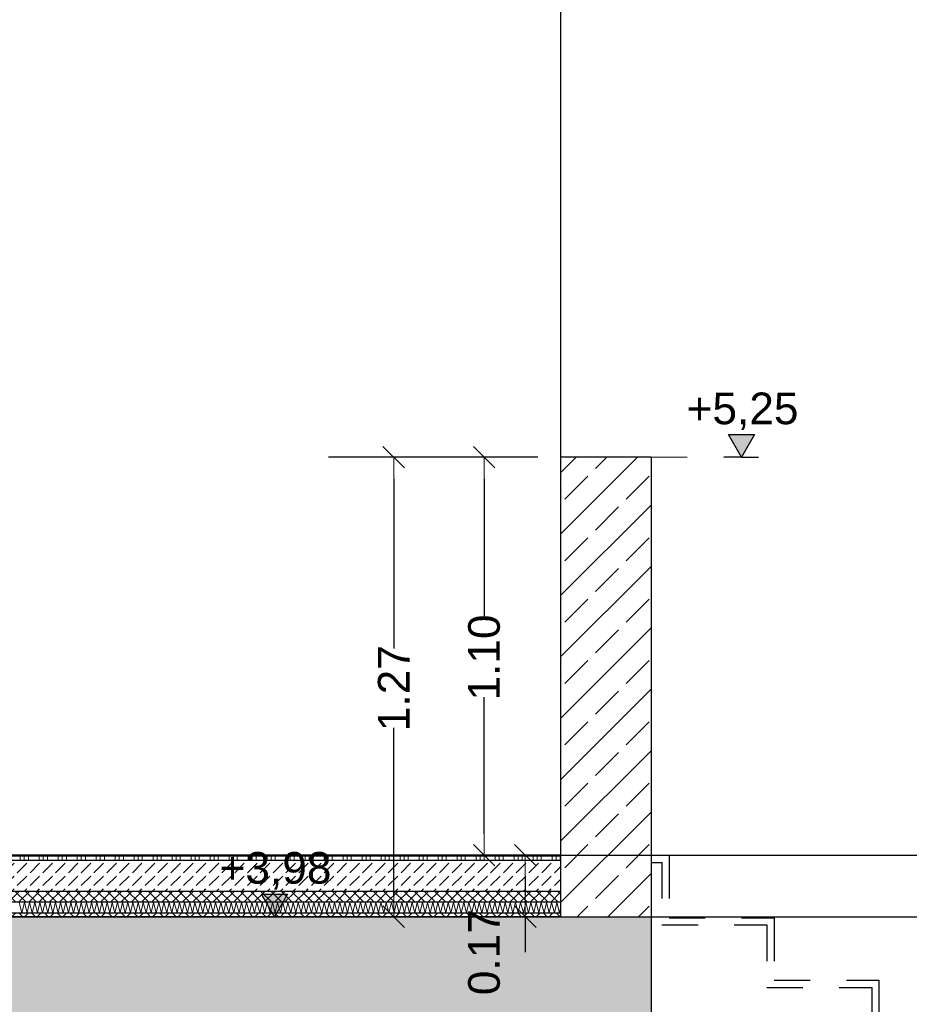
# Model space of a CAD drawing. Header units: metres. Extents: x -12 to 57.2, y -22.2 to 2.8.
# Tile 97 of 126: x 26.7 to 29.1, y -6.4 to -3.7. Entities that reach past the tile are written whole.
import ezdxf

# ---------------------------------------------------------------- set-up
doc = ezdxf.new("R2010")
doc.units = ezdxf.units.M
doc.header["$LTSCALE"] = 0.4
doc.header["$MEASUREMENT"] = 0
doc.linetypes.add('Strichlinie eng', pattern=[0.115, 0.075, -0.04])
doc.layers.get('0').update_dxf_attribs({"color": 8, "lineweight": 9})
doc.layers.get('Defpoints').update_dxf_attribs({"color": 8, "lineweight": 9})
for name, color, linetype in [('Neubau_A-Decken', 8, 'Continuous'), ('Neubau_A-STB Wände', 8, 'Continuous'), ('Neubau_B-Bodenaufbau', 8, 'Continuous'), ('Neubau_S-Linien _ Schraffuren.2D', 8, 'Continuous'), ('Neubau_T-Bemaßung', 8, 'Continuous')]:
    doc.layers.add(name, color=color, linetype=linetype)
doc.layers.add('T-Bemaßung', color=8, linetype='Continuous', lineweight=9)
doc.styles.add('ERSTELLTER_STIL_2', font='arial.ttf')
doc.dimstyles.new('ERSTELLTER_STIL__1', dxfattribs={"dimtxt": 0.0875, "dimasz": 0.059375, "dimexe": 0.18, "dimexo": 0.0625, "dimgap": 0, "dimtad": 1, "dimzin": 0, "dimdsep": 46, "dimtxsty": 'ERSTELLTER_STIL_2', "dimblk": 'ARROWHEAD_6', "dimblk1": 'ARROWHEAD_6', "dimblk2": 'ARROWHEAD_6', "dimcen": 0.09, "dimclrd": 7, "dimclre": 7, "dimclrt": 7, "dimazin": 0, "dimtfac": 1, "dimtdec": 4, "dimtmove": 0, "dimatfit": 3, "dimfxl": 1, "dimtolj": 1, "dimtzin": 0, "dimarcsym": 0})
pattern_1 = [(45, (-2907.6834, -10.175), (-0.0848528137, 0.0848528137), []), (45, (-2907.72583, -10.13257), (-0.0848528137, 0.0848528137), [0.09, -0.03])]

# ---------------------------------------------------------------- blocks, each defined once
blk = doc.blocks.new('ARROWHEAD_6')
at = {"color": 0, "linetype": 'Continuous', "lineweight": 0}
for p, q in [((-0.5, -0.5), (0.5, 0.5)), ((0, 0), (-1, 0))]:
    blk.add_line(p, q, dxfattribs=at)
blk = doc.blocks.new('*D564')
at = {"layer": 'Defpoints', "color": 0, "linetype": 'Continuous', "transparency": 16777216}
for p in [(-0.125, -6.195), (42.301, -6.195), (22.625, -6.495)]:
    blk.add_point(p, dxfattribs=at)
at = {"layer": 'Neubau_T-Bemaßung', "linetype": 'Continuous', "lineweight": -2, "transparency": 16777216}
for p, q in [((42.301, -6.1356), (42.301, -6.0762)), ((-0.0625, -6.195), (42.481, -6.195)), ((42.301, -6.195), (42.301, -6.2317)), ((42.301, -6.495), (42.301, -6.4586)), ((22.6875, -6.495), (42.481, -6.495)), ((42.301, -6.5544), (42.301, -6.6138))]:
    blk.add_line(p, q, dxfattribs=at)
at = {"layer": 'Neubau_T-Bemaßung', "linetype": 'Continuous', "lineweight": -2, "transparency": 16777216, "xscale": 0.059375, "yscale": 0.059375, "zscale": 0.059375}
for p, rotation in [((42.301, -6.195), 270), ((42.301, -6.495), 90)]:
    blk.add_blockref('ARROWHEAD_6', p, dxfattribs=dict(at, rotation=rotation))
at = {"layer": 'Neubau_T-Bemaßung', "linetype": 'Continuous', "transparency": 16777216, "insert": (42.301, -6.3451), "char_height": 0.0875, "attachment_point": 5, "rotation": 90, "style": 'ERSTELLTER_STIL_2'}
blk.add_mtext('\\A1;0.30', dxfattribs=at)
blk = doc.blocks.new('*D565')
at = {"layer": 'Defpoints', "color": 0, "linetype": 'Continuous', "transparency": 16777216}
for p in [(-0.125, -6.195), (-0.125, -6.195), (42.1875, -6.195)]:
    blk.add_point(p, dxfattribs=at)
at = {"layer": 'Neubau_T-Bemaßung', "linetype": 'Continuous', "lineweight": -2, "transparency": 16777216}
for p, q in [((42.1875, -6.1356), (42.1875, -6.0763)), ((-0.0625, -6.195), (42.3675, -6.195)), ((-0.0625, -6.195), (42.3675, -6.195)), ((42.1875, -6.2544), (42.1875, -6.3137))]:
    blk.add_line(p, q, dxfattribs=at)
at = {"layer": 'Neubau_T-Bemaßung', "linetype": 'Continuous', "lineweight": -2, "transparency": 16777216, "xscale": 0.059375, "yscale": 0.059375, "zscale": 0.059375}
for rotation in [270, 90]:
    blk.add_blockref('ARROWHEAD_6', (42.1875, -6.195), dxfattribs=dict(at, rotation=rotation))
at = {"layer": 'Neubau_T-Bemaßung', "linetype": 'Continuous', "transparency": 16777216, "insert": (42.301, -6.0763), "char_height": 0.0875, "attachment_point": 5, "rotation": 90, "style": 'ERSTELLTER_STIL_2'}
blk.add_mtext('\\A1;0.00', dxfattribs=at)
blk = doc.blocks.new('*D566')
at = {"layer": 'Defpoints', "color": 0, "linetype": 'Continuous', "transparency": 16777216}
for p in [(-0.125, -2.695), (42.301, -2.695), (-0.125, -6.195)]:
    blk.add_point(p, dxfattribs=at)
at = {"layer": 'Neubau_T-Bemaßung', "linetype": 'Continuous', "lineweight": -2, "transparency": 16777216}
for p, q in [((-0.0625, -2.695), (42.481, -2.695)), ((42.301, -2.7544), (42.301, -4.335)), ((42.301, -6.1356), (42.301, -4.562)), ((-0.0625, -6.195), (42.481, -6.195))]:
    blk.add_line(p, q, dxfattribs=at)
at = {"layer": 'Neubau_T-Bemaßung', "linetype": 'Continuous', "lineweight": -2, "transparency": 16777216, "xscale": 0.059375, "yscale": 0.059375, "zscale": 0.059375}
for p, rotation in [((42.301, -2.695), 90), ((42.301, -6.195), 270)]:
    blk.add_blockref('ARROWHEAD_6', p, dxfattribs=dict(at, rotation=rotation))
at = {"layer": 'Neubau_T-Bemaßung', "linetype": 'Continuous', "transparency": 16777216, "insert": (42.301, -4.4485), "char_height": 0.0875, "attachment_point": 5, "rotation": 90, "style": 'ERSTELLTER_STIL_2'}
blk.add_mtext('\\A1;3.50', dxfattribs=at)
blk = doc.blocks.new('*D632')
at = {"layer": 'Defpoints', "color": 0, "linetype": 'Continuous', "transparency": 16777216}
for p in [(28.0725, -6.025), (28.1701, -6.025), (28.1701, -6.195)]:
    blk.add_point(p, dxfattribs=at)
at = {"layer": 'Neubau_T-Bemaßung', "linetype": 'Continuous', "lineweight": -2, "transparency": 16777216}
for p, q in [((28.1076, -6.025), (27.8925, -6.025)), ((28.0725, -6.0844), (28.0725, -6.1356)), ((28.1076, -6.195), (27.8925, -6.195)), ((28.0725, -6.195), (28.0725, -6.2931))]:
    blk.add_line(p, q, dxfattribs=at)
at = {"layer": 'Neubau_T-Bemaßung', "linetype": 'Continuous', "lineweight": -2, "transparency": 16777216, "xscale": 0.059375, "yscale": 0.059375, "zscale": 0.059375}
for p, rotation in [((28.0725, -6.025), 90), ((28.0725, -6.195), 270)]:
    blk.add_blockref('ARROWHEAD_6', p, dxfattribs=dict(at, rotation=rotation))
at = {"layer": 'Neubau_T-Bemaßung', "linetype": 'Continuous', "transparency": 16777216, "insert": (27.9589, -6.2931), "char_height": 0.0875, "attachment_point": 5, "rotation": 90, "style": 'ERSTELLTER_STIL_2'}
blk.add_mtext('\\A1;0.17', dxfattribs=at)
blk = doc.blocks.new('*D633')
at = {"layer": 'Defpoints', "color": 0, "linetype": 'Continuous', "transparency": 16777216}
for p in [(27.9589, -4.925), (28.1701, -4.925), (28.1701, -6.025)]:
    blk.add_point(p, dxfattribs=at)
at = {"layer": 'Neubau_T-Bemaßung', "linetype": 'Continuous', "lineweight": -2, "transparency": 16777216}
for p, q in [((28.1076, -4.925), (27.7789, -4.925)), ((27.9589, -4.9844), (27.9589, -5.3691)), ((27.9589, -5.9656), (27.9589, -5.5879)), ((28.1076, -6.025), (27.7789, -6.025))]:
    blk.add_line(p, q, dxfattribs=at)
at = {"layer": 'Neubau_T-Bemaßung', "linetype": 'Continuous', "lineweight": -2, "transparency": 16777216, "xscale": 0.059375, "yscale": 0.059375, "zscale": 0.059375}
for p, rotation in [((27.9589, -4.925), 90), ((27.9589, -6.025), 270)]:
    blk.add_blockref('ARROWHEAD_6', p, dxfattribs=dict(at, rotation=rotation))
at = {"layer": 'Neubau_T-Bemaßung', "linetype": 'Continuous', "transparency": 16777216, "insert": (27.9589, -5.4785), "char_height": 0.0875, "attachment_point": 5, "rotation": 90, "style": 'ERSTELLTER_STIL_2'}
blk.add_mtext('\\A1;1.10', dxfattribs=at)
blk = doc.blocks.new('*D636')
at = {"layer": 'Defpoints', "color": 0, "linetype": 'Continuous', "transparency": 16777216}
for p in [(27.7089, -4.925), (28.1701, -4.925), (28.1701, -6.195)]:
    blk.add_point(p, dxfattribs=at)
at = {"layer": 'Neubau_T-Bemaßung', "linetype": 'Continuous', "lineweight": -2, "transparency": 16777216}
for p, q in [((28.1076, -4.925), (27.5289, -4.925)), ((27.7089, -4.9844), (27.7089, -5.454)), ((27.7089, -6.1356), (27.7089, -5.673)), ((28.1076, -6.195), (27.5289, -6.195))]:
    blk.add_line(p, q, dxfattribs=at)
at = {"layer": 'Neubau_T-Bemaßung', "linetype": 'Continuous', "lineweight": -2, "transparency": 16777216, "xscale": 0.059375, "yscale": 0.059375, "zscale": 0.059375}
for p, rotation in [((27.7089, -4.925), 90), ((27.7089, -6.195), 270)]:
    blk.add_blockref('ARROWHEAD_6', p, dxfattribs=dict(at, rotation=rotation))
at = {"layer": 'Neubau_T-Bemaßung', "linetype": 'Continuous', "transparency": 16777216, "insert": (27.7089, -5.5635), "char_height": 0.0875, "attachment_point": 5, "rotation": 90, "style": 'ERSTELLTER_STIL_2'}
blk.add_mtext('\\A1;1.27', dxfattribs=at)
blk = doc.blocks.new('*D590')
at = {"layer": 'Defpoints', "color": 0, "linetype": 'Continuous', "transparency": 16777216}
for p in [(-0.125, -6.195), (41.951, -6.195), (22.625, -6.495)]:
    blk.add_point(p, dxfattribs=at)
at = {"layer": 'Neubau_T-Bemaßung', "linetype": 'Continuous', "lineweight": -2, "transparency": 16777216}
for p, q in [((41.951, -6.1356), (41.951, -6.0762)), ((-0.0625, -6.195), (42.131, -6.195)), ((41.951, -6.195), (41.951, -6.2317)), ((41.951, -6.495), (41.951, -6.4586)), ((22.6875, -6.495), (42.131, -6.495)), ((41.951, -6.5544), (41.951, -6.6138))]:
    blk.add_line(p, q, dxfattribs=at)
at = {"layer": 'Neubau_T-Bemaßung', "linetype": 'Continuous', "lineweight": -2, "transparency": 16777216, "xscale": 0.059375, "yscale": 0.059375, "zscale": 0.059375}
for p, rotation in [((41.951, -6.195), 270), ((41.951, -6.495), 90)]:
    blk.add_blockref('ARROWHEAD_6', p, dxfattribs=dict(at, rotation=rotation))
at = {"layer": 'Neubau_T-Bemaßung', "linetype": 'Continuous', "transparency": 16777216, "insert": (41.951, -6.3451), "char_height": 0.0875, "attachment_point": 5, "rotation": 90, "style": 'ERSTELLTER_STIL_2'}
blk.add_mtext('\\A1;0.30', dxfattribs=at)
blk = doc.blocks.new('*D591')
at = {"layer": 'Defpoints', "color": 0, "linetype": 'Continuous', "transparency": 16777216}
for p in [(-0.125, -6.195), (-0.125, -6.195), (41.8375, -6.195)]:
    blk.add_point(p, dxfattribs=at)
at = {"layer": 'Neubau_T-Bemaßung', "linetype": 'Continuous', "lineweight": -2, "transparency": 16777216}
for p, q in [((41.8375, -6.1356), (41.8375, -6.0763)), ((-0.0625, -6.195), (42.0175, -6.195)), ((-0.0625, -6.195), (42.0175, -6.195)), ((41.8375, -6.2544), (41.8375, -6.3137))]:
    blk.add_line(p, q, dxfattribs=at)
at = {"layer": 'Neubau_T-Bemaßung', "linetype": 'Continuous', "lineweight": -2, "transparency": 16777216, "xscale": 0.059375, "yscale": 0.059375, "zscale": 0.059375}
for rotation in [270, 90]:
    blk.add_blockref('ARROWHEAD_6', (41.8375, -6.195), dxfattribs=dict(at, rotation=rotation))
at = {"layer": 'Neubau_T-Bemaßung', "linetype": 'Continuous', "transparency": 16777216, "insert": (41.951, -6.0763), "char_height": 0.0875, "attachment_point": 5, "rotation": 90, "style": 'ERSTELLTER_STIL_2'}
blk.add_mtext('\\A1;0.00', dxfattribs=at)
blk = doc.blocks.new('*D592')
at = {"layer": 'Defpoints', "color": 0, "linetype": 'Continuous', "transparency": 16777216}
for p in [(-10.662, -6.025), (41.8374, -6.025), (-0.125, -6.195)]:
    blk.add_point(p, dxfattribs=at)
at = {"layer": 'Neubau_T-Bemaßung', "linetype": 'Continuous', "lineweight": -2, "transparency": 16777216}
for p, q in [((41.8374, -6.025), (41.8374, -5.9272)), ((-10.5995, -6.025), (42.0174, -6.025)), ((41.8374, -6.1356), (41.8374, -6.0844)), ((-0.0625, -6.195), (42.0174, -6.195))]:
    blk.add_line(p, q, dxfattribs=at)
at = {"layer": 'Neubau_T-Bemaßung', "linetype": 'Continuous', "lineweight": -2, "transparency": 16777216, "xscale": 0.059375, "yscale": 0.059375, "zscale": 0.059375}
for p, rotation in [((41.8374, -6.025), 90), ((41.8374, -6.195), 270)]:
    blk.add_blockref('ARROWHEAD_6', p, dxfattribs=dict(at, rotation=rotation))
at = {"layer": 'Neubau_T-Bemaßung', "linetype": 'Continuous', "transparency": 16777216, "insert": (41.951, -5.9272), "char_height": 0.0875, "attachment_point": 5, "rotation": 90, "style": 'ERSTELLTER_STIL_2'}
blk.add_mtext('\\A1;0.17', dxfattribs=at)
blk = doc.blocks.new('*D593')
at = {"layer": 'Defpoints', "color": 0, "linetype": 'Continuous', "transparency": 16777216}
for p in [(4.09, -3.025), (41.951, -3.025), (-10.662, -6.025)]:
    blk.add_point(p, dxfattribs=at)
at = {"layer": 'Neubau_T-Bemaßung', "linetype": 'Continuous', "lineweight": -2, "transparency": 16777216}
for p, q in [((4.1525, -3.025), (42.131, -3.025)), ((41.951, -3.0844), (41.951, -4.415)), ((41.951, -5.9656), (41.951, -4.642)), ((-10.5995, -6.025), (42.131, -6.025))]:
    blk.add_line(p, q, dxfattribs=at)
at = {"layer": 'Neubau_T-Bemaßung', "linetype": 'Continuous', "lineweight": -2, "transparency": 16777216, "xscale": 0.059375, "yscale": 0.059375, "zscale": 0.059375}
for p, rotation in [((41.951, -3.025), 90), ((41.951, -6.025), 270)]:
    blk.add_blockref('ARROWHEAD_6', p, dxfattribs=dict(at, rotation=rotation))
at = {"layer": 'Neubau_T-Bemaßung', "linetype": 'Continuous', "transparency": 16777216, "insert": (41.951, -4.5285), "char_height": 0.0875, "attachment_point": 5, "rotation": 90, "style": 'ERSTELLTER_STIL_2'}
blk.add_mtext('\\A1;3.00', dxfattribs=at)

msp = doc.modelspace()

# ---------------------------------------------------------------- hatches: boundary and pattern name
at = {"layer": 'Neubau_A-Decken', "linetype": 'Continuous'}
h = msp.add_hatch(dxfattribs=at)
h.set_pattern_fill('BETON__STAHLBETON_0002', color=256, style=0, pattern_type=2)
h.set_pattern_definition(pattern_1)
h.paths.add_polyline_path([(-0.07, -6.195), (-0.125, -6.195), (-0.125, -6.495), (28.4201, -6.495), (28.4201, -6.195), (20.5226, -6.195), (20.5226, -6.205), (-0.07, -6.205)])
at = {"layer": 'Neubau_A-STB Wände', "linetype": 'Continuous'}
h = msp.add_hatch(dxfattribs=at)
h.set_pattern_fill('BETON__STAHLBETON_0002', color=256, style=0, pattern_type=2)
h.set_pattern_definition(pattern_1)
h.paths.add_polyline_path([(28.4201, -4.925), (28.1701, -4.925), (28.1701, -6.195), (28.4201, -6.195)])
at = {"layer": 'Neubau_B-Bodenaufbau', "linetype": 'Continuous'}
h = msp.add_hatch(dxfattribs=at)
h.set_pattern_fill('BETON__UNBEWEHRT_0002', color=256, style=0, pattern_type=2)
h.set_pattern_definition([(45, (-2907.6834, -10.175), (-0.0353553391, 0.0353553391), [0.0375, -0.0125]), (45, (-2907.6834, -10.139645), (-0.0353553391, 0.0353553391), [0.0375, -0.0125])])
h.paths.add_polyline_path([(25.48, -6.04), (25.48, -6.125), (28.1701, -6.125), (28.1701, -6.04)])
h = msp.add_hatch(dxfattribs=at)
h.set_pattern_fill('DÄMMUNG__HART_2_0002', color=256, style=0, pattern_type=2)
h.set_pattern_definition([(45, (-2907.6834, -10.175), (-0.01414213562, 0.01414213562), []), (135, (-2907.6834, -10.175), (0.01414213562, 0.01414213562), [])])
h.paths.add_polyline_path([(25.48, -6.125), (25.48, -6.155), (28.1701, -6.155), (28.1701, -6.125)])
h = msp.add_hatch(dxfattribs=at)
h.set_pattern_fill('GUßASPHALT_0002', color=256, style=0, pattern_type=2)
h.set_pattern_definition([(45, (-2907.6834, -10.175), (-0.01767766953, 0.01767766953), []), (135, (-2907.6834, -10.175), (0.01767766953, 0.01767766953), [])])
h.paths.add_polyline_path([(25.48, -6.195), (28.1701, -6.195), (28.1701, -6.185), (25.48, -6.185)])
at = {"layer": 'Neubau_T-Bemaßung', "linetype": 'Continuous'}
for points in [[(28.6701, -4.925), (28.7064, -4.8625), (28.6339, -4.8625)], [(27.3794, -6.195), (27.4157, -6.1325), (27.3432, -6.1325)], [(27.3794, -6.195), (27.4157, -6.1325), (27.3432, -6.1325)]]:
    msp.add_hatch(color=256, dxfattribs=at).paths.add_polyline_path(points)

# ---------------------------------------------------------------- linework, layer by layer
at = {"layer": 'Neubau_A-Decken', "linetype": 'Continuous'}
for p, q in [((28.1701, -6.195), (25.48, -6.195)), ((28.4201, -6.195), (28.4201, -6.495))]:
    msp.add_line(p, q, dxfattribs=at)
at = {"layer": 'Neubau_A-STB Wände', "linetype": 'Continuous'}
for p, q in [((28.1701, -3.025), (28.1701, -4.925)), ((28.1701, -4.925), (28.1701, -6.025)), ((28.4201, -4.925), (28.1701, -4.925)), ((28.4201, -4.925), (28.4201, -6.195))]:
    msp.add_line(p, q, dxfattribs=at)
at = {"layer": 'Neubau_A-STB Wände', "linetype": 'Continuous', "flags": 128}
msp.add_lwpolyline([(28.1701, -6.025), (28.1701, -6.04), (28.1701, -6.125), (28.1701, -6.155), (28.1701, -6.185), (28.1701, -6.195)], dxfattribs=at)
at = {"layer": 'Neubau_B-Bodenaufbau', "linetype": 'Continuous'}
for p, q in [((28.1701, -6.025), (25.48, -6.025)), ((28.1701, -6.04), (25.48, -6.04)), ((28.1701, -6.125), (25.48, -6.125)), ((28.1701, -6.155), (25.48, -6.155)), ((28.1701, -6.185), (25.48, -6.185))]:
    msp.add_line(p, q, dxfattribs=at)
at = {"layer": 'Neubau_B-Bodenaufbau', "linetype": 'Continuous', "lineweight": 9}
for p, q in [((26.6466, -6.0275), (26.6991, -6.0275)), ((26.6466, -6.0387), (26.6991, -6.0387)), ((26.6766, -6.025), (26.6766, -6.0275)), ((26.6766, -6.0275), (26.6766, -6.04)), ((26.6879, -6.025), (26.6879, -6.0275)), ((26.6879, -6.0275), (26.6879, -6.04)), ((26.6991, -6.025), (26.6991, -6.0275)), ((26.6991, -6.0275), (26.7516, -6.0275)), ((26.6991, -6.0275), (26.6991, -6.04)), ((26.6991, -6.0387), (26.7516, -6.0387)), ((26.7291, -6.025), (26.7291, -6.0275)), ((26.7291, -6.0275), (26.7291, -6.04)), ((26.7404, -6.025), (26.7404, -6.0275)), ((26.7404, -6.0275), (26.7404, -6.04)), ((26.7516, -6.025), (26.7516, -6.0275)), ((26.7516, -6.0275), (26.8041, -6.0275)), ((26.7516, -6.0275), (26.7516, -6.04)), ((26.7516, -6.0387), (26.8041, -6.0387)), ((26.7816, -6.025), (26.7816, -6.0275)), ((26.7816, -6.0275), (26.7816, -6.04)), ((26.7929, -6.025), (26.7929, -6.0275)), ((26.7929, -6.0275), (26.7929, -6.04)), ((26.8041, -6.025), (26.8041, -6.0275)), ((26.8041, -6.0275), (26.8566, -6.0275)), ((26.8041, -6.0275), (26.8041, -6.04)), ((26.8041, -6.0387), (26.8566, -6.0387)), ((26.8341, -6.025), (26.8341, -6.0275)), ((26.8341, -6.0275), (26.8341, -6.04)), ((26.8454, -6.025), (26.8454, -6.0275)), ((26.8454, -6.0275), (26.8454, -6.04)), ((26.8566, -6.025), (26.8566, -6.0275)), ((26.8566, -6.0275), (26.9091, -6.0275)), ((26.8566, -6.0275), (26.8566, -6.04)), ((26.8566, -6.0387), (26.9091, -6.0387)), ((26.8866, -6.025), (26.8866, -6.0275)), ((26.8866, -6.0275), (26.8866, -6.04)), ((26.8979, -6.025), (26.8979, -6.0275)), ((26.8979, -6.0275), (26.8979, -6.04)), ((26.9091, -6.025), (26.9091, -6.0275)), ((26.9091, -6.0275), (26.9616, -6.0275)), ((26.9091, -6.0275), (26.9091, -6.04)), ((26.9091, -6.0387), (26.9616, -6.0387)), ((26.9391, -6.025), (26.9391, -6.0275)), ((26.9391, -6.0275), (26.9391, -6.04)), ((26.9504, -6.025), (26.9504, -6.0275)), ((26.9504, -6.0275), (26.9504, -6.04)), ((26.9616, -6.025), (26.9616, -6.0275)), ((26.9616, -6.0275), (27.0141, -6.0275)), ((26.9616, -6.0275), (26.9616, -6.04)), ((26.9616, -6.0387), (27.0141, -6.0387)), ((26.9916, -6.025), (26.9916, -6.0275)), ((26.9916, -6.0275), (26.9916, -6.04)), ((27.0029, -6.025), (27.0029, -6.0275)), ((27.0029, -6.0275), (27.0029, -6.04)), ((27.0141, -6.025), (27.0141, -6.0275)), ((27.0141, -6.0275), (27.0666, -6.0275)), ((27.0141, -6.0275), (27.0141, -6.04)), ((27.0141, -6.0387), (27.0666, -6.0387)), ((27.0441, -6.025), (27.0441, -6.0275)), ((27.0441, -6.0275), (27.0441, -6.04)), ((27.0554, -6.025), (27.0554, -6.0275)), ((27.0554, -6.0275), (27.0554, -6.04)), ((27.0666, -6.025), (27.0666, -6.0275)), ((27.0666, -6.0275), (27.1191, -6.0275)), ((27.0666, -6.0275), (27.0666, -6.04)), ((27.0666, -6.0387), (27.1191, -6.0387)), ((27.0966, -6.025), (27.0966, -6.0275)), ((27.0966, -6.0275), (27.0966, -6.04)), ((27.1079, -6.025), (27.1079, -6.0275)), ((27.1079, -6.0275), (27.1079, -6.04)), ((27.1191, -6.025), (27.1191, -6.0275)), ((27.1191, -6.0275), (27.1716, -6.0275)), ((27.1191, -6.0275), (27.1191, -6.04)), ((27.1191, -6.0387), (27.1716, -6.0387)), ((27.1491, -6.025), (27.1491, -6.0275)), ((27.1491, -6.0275), (27.1491, -6.04)), ((27.1604, -6.025), (27.1604, -6.0275)), ((27.1604, -6.0275), (27.1604, -6.04)), ((27.1716, -6.025), (27.1716, -6.0275)), ((27.1716, -6.0275), (27.2241, -6.0275)), ((27.1716, -6.0275), (27.1716, -6.04)), ((27.1716, -6.0387), (27.2241, -6.0387)), ((27.2016, -6.025), (27.2016, -6.0275)), ((27.2016, -6.0275), (27.2016, -6.04)), ((27.2129, -6.025), (27.2129, -6.0275)), ((27.2129, -6.0275), (27.2129, -6.04)), ((27.2241, -6.025), (27.2241, -6.0275)), ((27.2241, -6.0275), (27.2766, -6.0275)), ((27.2241, -6.0275), (27.2241, -6.04)), ((27.2241, -6.0387), (27.2766, -6.0387)), ((27.2541, -6.025), (27.2541, -6.0275)), ((27.2541, -6.0275), (27.2541, -6.04)), ((27.2654, -6.025), (27.2654, -6.0275)), ((27.2654, -6.0275), (27.2654, -6.04)), ((27.2766, -6.025), (27.2766, -6.0275)), ((27.2766, -6.0275), (27.3291, -6.0275)), ((27.2766, -6.0275), (27.2766, -6.04)), ((27.2766, -6.0387), (27.3291, -6.0387)), ((27.3066, -6.025), (27.3066, -6.0275)), ((27.3066, -6.0275), (27.3066, -6.04)), ((27.3179, -6.025), (27.3179, -6.0275)), ((27.3179, -6.0275), (27.3179, -6.04)), ((27.3291, -6.025), (27.3291, -6.0275)), ((27.3291, -6.0275), (27.3816, -6.0275)), ((27.3291, -6.0275), (27.3291, -6.04)), ((27.3291, -6.0387), (27.3816, -6.0387)), ((27.3591, -6.025), (27.3591, -6.0275)), ((27.3591, -6.0275), (27.3591, -6.04)), ((27.3704, -6.025), (27.3704, -6.0275)), ((27.3704, -6.0275), (27.3704, -6.04)), ((27.3816, -6.025), (27.3816, -6.0275)), ((27.3816, -6.0275), (27.4341, -6.0275)), ((27.3816, -6.0275), (27.3816, -6.04)), ((27.3816, -6.0387), (27.4341, -6.0387)), ((27.4116, -6.025), (27.4116, -6.0275)), ((27.4116, -6.0275), (27.4116, -6.04)), ((27.4229, -6.025), (27.4229, -6.0275)), ((27.4229, -6.0275), (27.4229, -6.04)), ((27.4341, -6.025), (27.4341, -6.0275)), ((27.4341, -6.0275), (27.4866, -6.0275)), ((27.4341, -6.0275), (27.4341, -6.04)), ((27.4341, -6.0387), (27.4866, -6.0387)), ((27.4641, -6.025), (27.4641, -6.0275)), ((27.4641, -6.0275), (27.4641, -6.04)), ((27.4754, -6.025), (27.4754, -6.0275)), ((27.4754, -6.0275), (27.4754, -6.04)), ((27.4866, -6.025), (27.4866, -6.0275)), ((27.4866, -6.0275), (27.5391, -6.0275)), ((27.4866, -6.0275), (27.4866, -6.04)), ((27.4866, -6.0387), (27.5391, -6.0387)), ((27.5166, -6.025), (27.5166, -6.0275)), ((27.5166, -6.0275), (27.5166, -6.04)), ((27.5279, -6.025), (27.5279, -6.0275)), ((27.5279, -6.0275), (27.5279, -6.04)), ((27.5391, -6.025), (27.5391, -6.0275)), ((27.5391, -6.0275), (27.5916, -6.0275)), ((27.5391, -6.0275), (27.5391, -6.04)), ((27.5391, -6.0387), (27.5916, -6.0387)), ((27.5691, -6.025), (27.5691, -6.0275)), ((27.5691, -6.0275), (27.5691, -6.04)), ((27.5804, -6.025), (27.5804, -6.0275)), ((27.5804, -6.0275), (27.5804, -6.04)), ((27.5916, -6.025), (27.5916, -6.0275)), ((27.5916, -6.0275), (27.6441, -6.0275)), ((27.5916, -6.0275), (27.5916, -6.04)), ((27.5916, -6.0387), (27.6441, -6.0387)), ((27.6216, -6.025), (27.6216, -6.0275)), ((27.6216, -6.0275), (27.6216, -6.04)), ((27.6329, -6.025), (27.6329, -6.0275)), ((27.6329, -6.0275), (27.6329, -6.04)), ((27.6441, -6.025), (27.6441, -6.0275)), ((27.6441, -6.0275), (27.6966, -6.0275)), ((27.6441, -6.0275), (27.6441, -6.04)), ((27.6441, -6.0387), (27.6966, -6.0387)), ((27.6741, -6.025), (27.6741, -6.0275)), ((27.6741, -6.0275), (27.6741, -6.04)), ((27.6854, -6.025), (27.6854, -6.0275)), ((27.6854, -6.0275), (27.6854, -6.04)), ((27.6966, -6.025), (27.6966, -6.0275)), ((27.6966, -6.0275), (27.7491, -6.0275)), ((27.6966, -6.0275), (27.6966, -6.04)), ((27.6966, -6.0387), (27.7491, -6.0387)), ((27.7266, -6.025), (27.7266, -6.0275)), ((27.7266, -6.0275), (27.7266, -6.04)), ((27.7379, -6.025), (27.7379, -6.0275)), ((27.7379, -6.0275), (27.7379, -6.04)), ((27.7491, -6.025), (27.7491, -6.0275)), ((27.7491, -6.0275), (27.8016, -6.0275)), ((27.7491, -6.0275), (27.7491, -6.04)), ((27.7491, -6.0387), (27.8016, -6.0387)), ((27.7791, -6.025), (27.7791, -6.0275)), ((27.7791, -6.0275), (27.7791, -6.04)), ((27.7904, -6.025), (27.7904, -6.0275)), ((27.7904, -6.0275), (27.7904, -6.04)), ((27.8016, -6.025), (27.8016, -6.0275)), ((27.8016, -6.0275), (27.8541, -6.0275)), ((27.8016, -6.0275), (27.8016, -6.04)), ((27.8016, -6.0387), (27.8541, -6.0387)), ((27.8316, -6.025), (27.8316, -6.0275)), ((27.8316, -6.0275), (27.8316, -6.04)), ((27.8429, -6.025), (27.8429, -6.0275)), ((27.8429, -6.0275), (27.8429, -6.04)), ((27.8541, -6.025), (27.8541, -6.0275)), ((27.8541, -6.0275), (27.9066, -6.0275)), ((27.8541, -6.0275), (27.8541, -6.04)), ((27.8541, -6.0387), (27.9066, -6.0387)), ((27.8841, -6.025), (27.8841, -6.0275)), ((27.8841, -6.0275), (27.8841, -6.04)), ((27.8954, -6.025), (27.8954, -6.0275)), ((27.8954, -6.0275), (27.8954, -6.04)), ((27.9066, -6.025), (27.9066, -6.0275)), ((27.9066, -6.0275), (27.9591, -6.0275)), ((27.9066, -6.0275), (27.9066, -6.04)), ((27.9066, -6.0387), (27.9591, -6.0387)), ((27.9366, -6.025), (27.9366, -6.0275)), ((27.9366, -6.0275), (27.9366, -6.04)), ((27.9479, -6.025), (27.9479, -6.0275)), ((27.9479, -6.0275), (27.9479, -6.04)), ((27.9591, -6.025), (27.9591, -6.0275)), ((27.9591, -6.0275), (28.0116, -6.0275)), ((27.9591, -6.0275), (27.9591, -6.04)), ((27.9591, -6.0387), (28.0116, -6.0387)), ((27.9891, -6.025), (27.9891, -6.0275)), ((27.9891, -6.0275), (27.9891, -6.04)), ((28.0004, -6.025), (28.0004, -6.0275)), ((28.0004, -6.0275), (28.0004, -6.04)), ((28.0116, -6.025), (28.0116, -6.0275)), ((28.0116, -6.0275), (28.0641, -6.0275)), ((28.0116, -6.0275), (28.0116, -6.04)), ((28.0116, -6.0387), (28.0641, -6.0387)), ((28.0416, -6.025), (28.0416, -6.0275)), ((28.0416, -6.0275), (28.0416, -6.04)), ((28.0529, -6.025), (28.0529, -6.0275)), ((28.0529, -6.0275), (28.0529, -6.04)), ((28.0641, -6.025), (28.0641, -6.0275)), ((28.0641, -6.0275), (28.1166, -6.0275)), ((28.0641, -6.0275), (28.0641, -6.04)), ((28.0641, -6.0387), (28.1166, -6.0387)), ((28.0941, -6.025), (28.0941, -6.0275)), ((28.0941, -6.0275), (28.0941, -6.04)), ((28.1054, -6.025), (28.1054, -6.0275)), ((28.1054, -6.0275), (28.1054, -6.04)), ((28.1166, -6.025), (28.1166, -6.0275)), ((28.1166, -6.0275), (28.1691, -6.0275)), ((28.1166, -6.0275), (28.1166, -6.04)), ((28.1166, -6.0387), (28.1691, -6.0387)), ((28.1466, -6.025), (28.1466, -6.0275)), ((28.1466, -6.0275), (28.1466, -6.04)), ((28.1579, -6.025), (28.1579, -6.0275)), ((28.1579, -6.0275), (28.1579, -6.04)), ((28.1691, -6.025), (28.1691, -6.0275)), ((28.1691, -6.0275), (28.1701, -6.0275)), ((28.1691, -6.0275), (28.1691, -6.04)), ((28.1691, -6.0387), (28.1701, -6.0387)), ((26.6737, -6.1557), (26.6814, -6.1843)), ((26.6814, -6.1843), (26.688, -6.1557)), ((26.688, -6.1557), (26.6957, -6.1843)), ((26.6957, -6.1843), (26.7023, -6.1557)), ((26.7023, -6.1557), (26.71, -6.1843)), ((26.71, -6.1843), (26.7166, -6.1557)), ((26.7166, -6.1557), (26.7243, -6.1843)), ((26.7243, -6.1843), (26.7309, -6.1557)), ((26.7309, -6.1557), (26.7385, -6.1843)), ((26.7385, -6.1843), (26.7452, -6.1557)), ((26.7452, -6.1557), (26.7528, -6.1843)), ((26.7528, -6.1843), (26.7595, -6.1557)), ((26.7595, -6.1557), (26.7671, -6.1843)), ((26.7671, -6.1843), (26.7737, -6.1557)), ((26.7737, -6.1557), (26.7814, -6.1843)), ((26.7814, -6.1843), (26.788, -6.1557)), ((26.788, -6.1557), (26.7957, -6.1843)), ((26.7957, -6.1843), (26.8023, -6.1557)), ((26.8023, -6.1557), (26.81, -6.1843)), ((26.81, -6.1843), (26.8166, -6.1557)), ((26.8166, -6.1557), (26.8243, -6.1843)), ((26.8243, -6.1843), (26.8309, -6.1557)), ((26.8309, -6.1557), (26.8385, -6.1843)), ((26.8385, -6.1843), (26.8452, -6.1557)), ((26.8452, -6.1557), (26.8528, -6.1843)), ((26.8528, -6.1843), (26.8595, -6.1557)), ((26.8595, -6.1557), (26.8671, -6.1843)), ((26.8671, -6.1843), (26.8737, -6.1557)), ((26.8737, -6.1557), (26.8814, -6.1843)), ((26.8814, -6.1843), (26.888, -6.1557)), ((26.888, -6.1557), (26.8957, -6.1843)), ((26.8957, -6.1843), (26.9023, -6.1557)), ((26.9023, -6.1557), (26.91, -6.1843)), ((26.91, -6.1843), (26.9166, -6.1557)), ((26.9166, -6.1557), (26.9243, -6.1843)), ((26.9243, -6.1843), (26.9309, -6.1557)), ((26.9309, -6.1557), (26.9385, -6.1843)), ((26.9385, -6.1843), (26.9452, -6.1557)), ((26.9452, -6.1557), (26.9528, -6.1843)), ((26.9528, -6.1843), (26.9595, -6.1557)), ((26.9595, -6.1557), (26.9671, -6.1843)), ((26.9671, -6.1843), (26.9737, -6.1557)), ((26.9737, -6.1557), (26.9814, -6.1843)), ((26.9814, -6.1843), (26.988, -6.1557)), ((26.988, -6.1557), (26.9957, -6.1843)), ((26.9957, -6.1843), (27.0023, -6.1557)), ((27.0023, -6.1557), (27.01, -6.1843)), ((27.01, -6.1843), (27.0166, -6.1557)), ((27.0166, -6.1557), (27.0243, -6.1843)), ((27.0243, -6.1843), (27.0309, -6.1557)), ((27.0309, -6.1557), (27.0385, -6.1843)), ((27.0385, -6.1843), (27.0452, -6.1557)), ((27.0452, -6.1557), (27.0528, -6.1843)), ((27.0528, -6.1843), (27.0595, -6.1557)), ((27.0595, -6.1557), (27.0671, -6.1843)), ((27.0671, -6.1843), (27.0737, -6.1557)), ((27.0737, -6.1557), (27.0814, -6.1843)), ((27.0814, -6.1843), (27.088, -6.1557)), ((27.088, -6.1557), (27.0957, -6.1843)), ((27.0957, -6.1843), (27.1023, -6.1557)), ((27.1023, -6.1557), (27.11, -6.1843)), ((27.11, -6.1843), (27.1166, -6.1557)), ((27.1166, -6.1557), (27.1243, -6.1843)), ((27.1243, -6.1843), (27.1309, -6.1557)), ((27.1309, -6.1557), (27.1385, -6.1843)), ((27.1385, -6.1843), (27.1452, -6.1557)), ((27.1452, -6.1557), (27.1528, -6.1843)), ((27.1528, -6.1843), (27.1595, -6.1557)), ((27.1595, -6.1557), (27.1671, -6.1843)), ((27.1671, -6.1843), (27.1737, -6.1557)), ((27.1737, -6.1557), (27.1814, -6.1843)), ((27.1814, -6.1843), (27.188, -6.1557)), ((27.188, -6.1557), (27.1957, -6.1843)), ((27.1957, -6.1843), (27.2023, -6.1557)), ((27.2023, -6.1557), (27.21, -6.1843)), ((27.21, -6.1843), (27.2166, -6.1557)), ((27.2166, -6.1557), (27.2243, -6.1843)), ((27.2243, -6.1843), (27.2309, -6.1557)), ((27.2309, -6.1557), (27.2385, -6.1843)), ((27.2385, -6.1843), (27.2452, -6.1557)), ((27.2452, -6.1557), (27.2528, -6.1843)), ((27.2528, -6.1843), (27.2595, -6.1557)), ((27.2595, -6.1557), (27.2671, -6.1843)), ((27.2671, -6.1843), (27.2737, -6.1557)), ((27.2737, -6.1557), (27.2814, -6.1843)), ((27.2814, -6.1843), (27.288, -6.1557)), ((27.288, -6.1557), (27.2957, -6.1843)), ((27.2957, -6.1843), (27.3023, -6.1557)), ((27.3023, -6.1557), (27.31, -6.1843)), ((27.31, -6.1843), (27.3166, -6.1557)), ((27.3166, -6.1557), (27.3243, -6.1843)), ((27.3243, -6.1843), (27.3309, -6.1557)), ((27.3309, -6.1557), (27.3385, -6.1843)), ((27.3385, -6.1843), (27.3452, -6.1557)), ((27.3452, -6.1557), (27.3528, -6.1843)), ((27.3528, -6.1843), (27.3595, -6.1557)), ((27.3595, -6.1557), (27.3671, -6.1843)), ((27.3671, -6.1843), (27.3737, -6.1557)), ((27.3737, -6.1557), (27.3814, -6.1843)), ((27.3814, -6.1843), (27.388, -6.1557)), ((27.388, -6.1557), (27.3957, -6.1843)), ((27.3957, -6.1843), (27.4023, -6.1557)), ((27.4023, -6.1557), (27.41, -6.1843)), ((27.41, -6.1843), (27.4166, -6.1557)), ((27.4166, -6.1557), (27.4243, -6.1843)), ((27.4243, -6.1843), (27.4309, -6.1557)), ((27.4309, -6.1557), (27.4385, -6.1843)), ((27.4385, -6.1843), (27.4452, -6.1557)), ((27.4452, -6.1557), (27.4528, -6.1843)), ((27.4528, -6.1843), (27.4595, -6.1557)), ((27.4595, -6.1557), (27.4671, -6.1843)), ((27.4671, -6.1843), (27.4737, -6.1557)), ((27.4737, -6.1557), (27.4814, -6.1843)), ((27.4814, -6.1843), (27.488, -6.1557)), ((27.488, -6.1557), (27.4957, -6.1843)), ((27.4957, -6.1843), (27.5023, -6.1557)), ((27.5023, -6.1557), (27.51, -6.1843)), ((27.51, -6.1843), (27.5166, -6.1557)), ((27.5166, -6.1557), (27.5243, -6.1843)), ((27.5243, -6.1843), (27.5309, -6.1557)), ((27.5309, -6.1557), (27.5385, -6.1843)), ((27.5385, -6.1843), (27.5452, -6.1557)), ((27.5452, -6.1557), (27.5528, -6.1843)), ((27.5528, -6.1843), (27.5595, -6.1557)), ((27.5595, -6.1557), (27.5671, -6.1843)), ((27.5671, -6.1843), (27.5737, -6.1557)), ((27.5737, -6.1557), (27.5814, -6.1843)), ((27.5814, -6.1843), (27.588, -6.1557)), ((27.588, -6.1557), (27.5957, -6.1843)), ((27.5957, -6.1843), (27.6023, -6.1557)), ((27.6023, -6.1557), (27.61, -6.1843)), ((27.61, -6.1843), (27.6166, -6.1557)), ((27.6166, -6.1557), (27.6243, -6.1843)), ((27.6243, -6.1843), (27.6309, -6.1557)), ((27.6309, -6.1557), (27.6385, -6.1843)), ((27.6385, -6.1843), (27.6452, -6.1557)), ((27.6452, -6.1557), (27.6528, -6.1843)), ((27.6528, -6.1843), (27.6595, -6.1557)), ((27.6595, -6.1557), (27.6671, -6.1843)), ((27.6671, -6.1843), (27.6737, -6.1557)), ((27.6737, -6.1557), (27.6814, -6.1843)), ((27.6814, -6.1843), (27.688, -6.1557)), ((27.688, -6.1557), (27.6957, -6.1843)), ((27.6957, -6.1843), (27.7023, -6.1557)), ((27.7023, -6.1557), (27.71, -6.1843)), ((27.71, -6.1843), (27.7166, -6.1557)), ((27.7166, -6.1557), (27.7243, -6.1843)), ((27.7243, -6.1843), (27.7309, -6.1557)), ((27.7309, -6.1557), (27.7385, -6.1843)), ((27.7385, -6.1843), (27.7452, -6.1557)), ((27.7452, -6.1557), (27.7528, -6.1843)), ((27.7528, -6.1843), (27.7595, -6.1557)), ((27.7595, -6.1557), (27.7671, -6.1843)), ((27.7671, -6.1843), (27.7737, -6.1557)), ((27.7737, -6.1557), (27.7814, -6.1843)), ((27.7814, -6.1843), (27.788, -6.1557)), ((27.788, -6.1557), (27.7957, -6.1843)), ((27.7957, -6.1843), (27.8023, -6.1557)), ((27.8023, -6.1557), (27.81, -6.1843)), ((27.81, -6.1843), (27.8166, -6.1557)), ((27.8166, -6.1557), (27.8243, -6.1843)), ((27.8243, -6.1843), (27.8309, -6.1557)), ((27.8309, -6.1557), (27.8385, -6.1843)), ((27.8385, -6.1843), (27.8452, -6.1557)), ((27.8452, -6.1557), (27.8528, -6.1843)), ((27.8528, -6.1843), (27.8595, -6.1557)), ((27.8595, -6.1557), (27.8671, -6.1843)), ((27.8671, -6.1843), (27.8737, -6.1557)), ((27.8737, -6.1557), (27.8814, -6.1843)), ((27.8814, -6.1843), (27.888, -6.1557)), ((27.888, -6.1557), (27.8957, -6.1843)), ((27.8957, -6.1843), (27.9023, -6.1557)), ((27.9023, -6.1557), (27.91, -6.1843)), ((27.91, -6.1843), (27.9166, -6.1557)), ((27.9166, -6.1557), (27.9243, -6.1843)), ((27.9243, -6.1843), (27.9309, -6.1557)), ((27.9309, -6.1557), (27.9385, -6.1843)), ((27.9385, -6.1843), (27.9452, -6.1557)), ((27.9452, -6.1557), (27.9528, -6.1843)), ((27.9528, -6.1843), (27.9595, -6.1557)), ((27.9595, -6.1557), (27.9671, -6.1843)), ((27.9671, -6.1843), (27.9737, -6.1557)), ((27.9737, -6.1557), (27.9814, -6.1843)), ((27.9814, -6.1843), (27.988, -6.1557)), ((27.988, -6.1557), (27.9957, -6.1843)), ((27.9957, -6.1843), (28.0023, -6.1557)), ((28.0023, -6.1557), (28.01, -6.1843)), ((28.01, -6.1843), (28.0166, -6.1557)), ((28.0166, -6.1557), (28.0243, -6.1843)), ((28.0243, -6.1843), (28.0309, -6.1557)), ((28.0309, -6.1557), (28.0385, -6.1843)), ((28.0385, -6.1843), (28.0452, -6.1557)), ((28.0452, -6.1557), (28.0528, -6.1843)), ((28.0528, -6.1843), (28.0595, -6.1557)), ((28.0595, -6.1557), (28.0671, -6.1843)), ((28.0671, -6.1843), (28.0737, -6.1557)), ((28.0737, -6.1557), (28.0814, -6.1843)), ((28.0814, -6.1843), (28.088, -6.1557)), ((28.088, -6.1557), (28.0957, -6.1843)), ((28.0957, -6.1843), (28.1023, -6.1557)), ((28.1023, -6.1557), (28.11, -6.1843)), ((28.11, -6.1843), (28.1166, -6.1557)), ((28.1166, -6.1557), (28.1243, -6.1843)), ((28.1243, -6.1843), (28.1309, -6.1557)), ((28.1309, -6.1557), (28.1385, -6.1843)), ((28.1385, -6.1843), (28.1452, -6.1557)), ((28.1452, -6.1557), (28.1528, -6.1843)), ((28.1528, -6.1843), (28.1595, -6.1557)), ((28.1595, -6.1557), (28.1671, -6.1843)), ((28.1671, -6.1843), (28.1701, -6.1713))]:
    msp.add_line(p, q, dxfattribs=at)
at = {"layer": 'Neubau_S-Linien _ Schraffuren.2D', "linetype": 'Strichlinie eng'}
for p, q in [((28.4201, -6.025), (28.47, -6.025)), ((28.47, -6.025), (28.47, -6.045)), ((28.4201, -6.045), (28.45, -6.045)), ((28.47, -6.045), (28.47, -6.1979)), ((28.47, -6.1979), (28.76, -6.1979)), ((28.76, -6.1979), (28.76, -6.2179)), ((28.45, -6.2179), (28.74, -6.2179)), ((28.76, -6.2179), (28.76, -6.3708)), ((28.74, -6.3908), (29.03, -6.3908)), ((28.76, -6.3708), (29.05, -6.3708)), ((29.05, -6.3708), (29.05, -6.3908)), ((29.05, -6.3908), (29.05, -6.5437))]:
    msp.add_line(p, q, dxfattribs=at)
at = {"layer": 'Neubau_S-Linien _ Schraffuren.2D', "linetype": 'Strichlinie eng', "flags": 128}
for points in [[(28.45, -6.045), (28.45, -6.1979), (28.45, -6.2179)], [(28.74, -6.2179), (28.74, -6.3708), (28.74, -6.3908)], [(29.03, -6.3908), (29.03, -6.5437), (29.03, -6.5638)]]:
    msp.add_lwpolyline(points, dxfattribs=at)
at = {"layer": 'Neubau_T-Bemaßung', "linetype": 'Continuous'}
for p, q in [((28.6701, -4.925), (28.6339, -4.8625)), ((28.6339, -4.8625), (28.7064, -4.8625)), ((28.7064, -4.8625), (28.6701, -4.925)), ((28.6701, -4.925), (28.6232, -4.925)), ((28.6701, -4.925), (28.717, -4.925)), ((27.3794, -6.195), (27.3432, -6.1325)), ((27.3432, -6.1325), (27.4157, -6.1325)), ((27.3794, -6.195), (27.3432, -6.1325)), ((27.3432, -6.1325), (27.4157, -6.1325)), ((27.4157, -6.1325), (27.3794, -6.195)), ((27.4157, -6.1325), (27.3794, -6.195)), ((27.3794, -6.195), (27.3325, -6.195)), ((27.3794, -6.195), (27.3325, -6.195)), ((27.3794, -6.195), (27.4263, -6.195)), ((27.3794, -6.195), (27.4263, -6.195))]:
    msp.add_line(p, q, dxfattribs=at)
at = {"layer": 'T-Bemaßung', "linetype": 'Strichlinie eng'}
msp.add_line((28.4201, -4.925), (28.6701, -4.925), dxfattribs=at)

# ---------------------------------------------------------------- texts
at = {"layer": 'Neubau_T-Bemaßung', "char_height": 0.0875, "attachment_point": 7, "style": 'ERSTELLTER_STIL_2'}
for s, insert in [('\\A1;+5,25', (28.5183, -4.85)), ('\\A1;+3,98', (27.2276, -6.12)), ('\\A1;+3,98', (27.2276, -6.12))]:
    msp.add_mtext(s, dxfattribs=dict(at, insert=insert))

# ---------------------------------------------------------------- dimensions: what is measured, and where the dimension line sits
at = {"layer": 'Neubau_T-Bemaßung', "linetype": 'Continuous'}
for base, p1, p2, picture, middle in [((42.301, -2.695), (-0.125, -6.195), (-0.125, -2.695), '*D566', (42.301, -4.4485)), ((41.951, -3.025), (-10.662, -6.025), (4.09, -3.025), '*D593', (41.951, -4.5285)), ((27.7089, -4.925), (28.1701, -6.195), (28.1701, -4.925), '*D636', (27.7089, -5.5635)), ((27.9589, -4.925), (28.1701, -6.025), (28.1701, -4.925), '*D633', (27.9589, -5.4785)), ((41.8374, -6.025), (-0.125, -6.195), (-10.662, -6.025), '*D592', (41.951, -5.9272)), ((42.1875377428, -6.195), (-0.125, -6.195), (-0.125, -6.195), '*D565', (42.301031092, -6.07625)), ((41.8375377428, -6.195), (-0.125, -6.195), (-0.125, -6.195), '*D591', (41.951031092, -6.07625)), ((28.0725, -6.025), (28.1701, -6.195), (28.1701, -6.025), '*D632', (27.9589, -6.2931)), ((42.301, -6.195), (22.625, -6.495), (-0.125, -6.195), '*D564', (42.301, -6.3451)), ((41.951, -6.195), (22.625, -6.495), (-0.125, -6.195), '*D590', (41.951, -6.3451))]:
    dim = msp.add_linear_dim(base=base, p1=p1, p2=p2, angle=90, dimstyle='ERSTELLTER_STIL__1', override={"dimclrd": 256, "dimclre": 256, "dimclrt": 256}, dxfattribs=at)
    dim.commit()
    dim.dimension.update_dxf_attribs({"geometry": picture, "text_midpoint": middle, "dimtype": 160, "text_rotation": 90})

doc.saveas('drawing.dxf')
